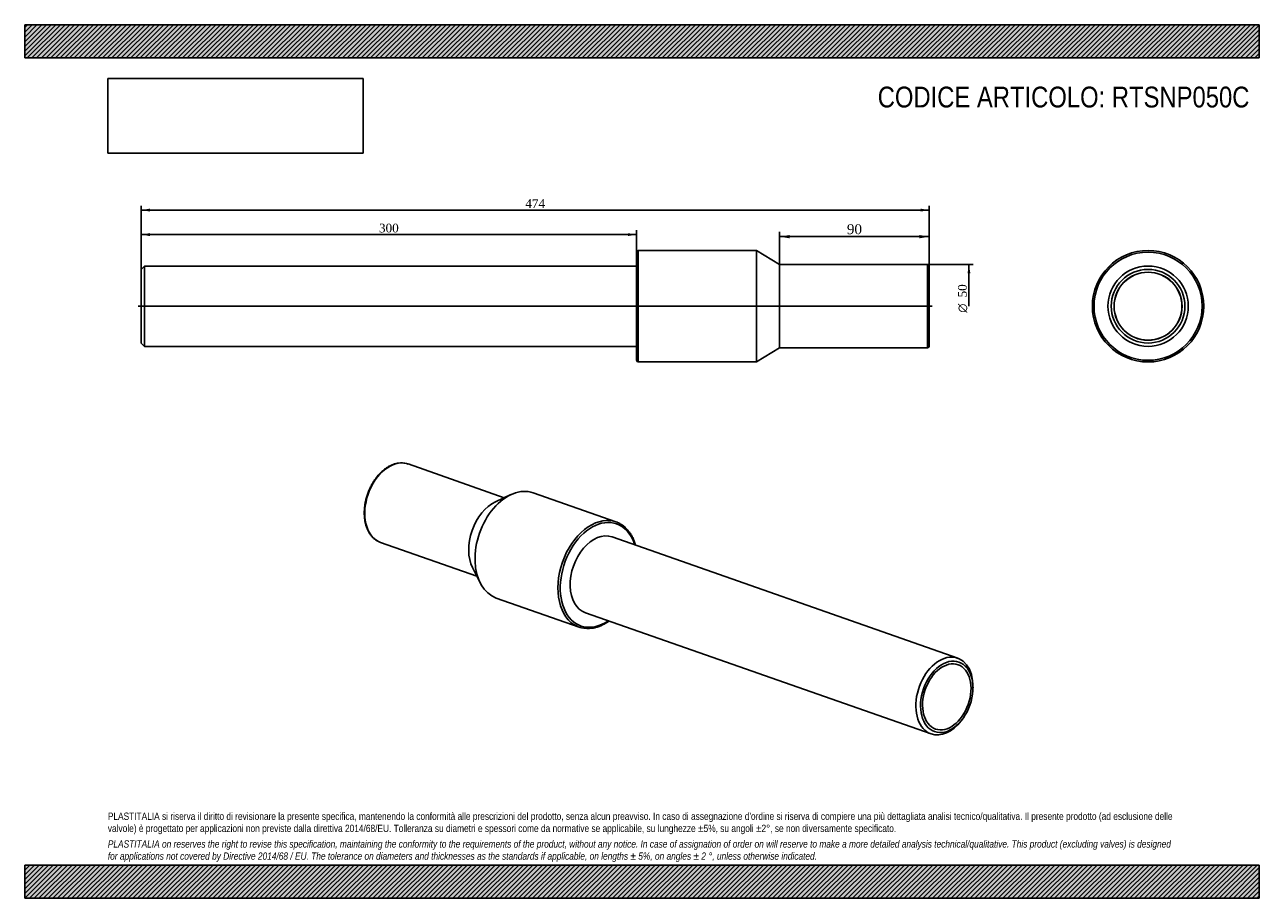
# Model space of a CAD drawing. Header units: millimetres. Extents: x 0 to 742, y 0 to 525.
import ezdxf
from ezdxf.enums import TextEntityAlignment as Align
from ezdxf.lldxf.tags import DXFTag

# ---------------------------------------------------------------- set-up
doc = ezdxf.new("R2010")
doc.units = ezdxf.units.MM
doc.header["$LTSCALE"] = 2.5
for name, color, linetype in [('Default', 7, 'Continuous'), ('DV2_Default', 7, 'Continuous'), ('PARTE_PE_', 7, 'Continuous'), ('PARTEA_ACCIAIO', 7, 'Continuous')]:
    doc.layers.add(name, color=color, linetype=linetype)
doc.styles.add('SEACAD_Solid_Edge_ANSI1_Symbols', font='semeca1.ttf')
doc.styles.add('SEACAD_Times_New_Roman', font='times.ttf')
tags = doc.linetypes.add('CENTER2', pattern=[28.575, 19.05, -3.175, 3.175, -3.175]).pattern_tags.tags
tags[10:11] = [DXFTag(74, 4), DXFTag(75, 0), DXFTag(340, '0'), DXFTag(46, 0.0), DXFTag(50, 0.0), DXFTag(44, 0.0), DXFTag(45, 0.0)]
tags[8:9] = [DXFTag(74, 4), DXFTag(75, 0), DXFTag(340, '0'), DXFTag(46, 0.0), DXFTag(50, 0.0), DXFTag(44, 0.0), DXFTag(45, 0.0)]
tags[6:7] = [DXFTag(74, 4), DXFTag(75, 0), DXFTag(340, '0'), DXFTag(46, 0.0), DXFTag(50, 0.0), DXFTag(44, 0.0), DXFTag(45, 0.0)]
tags[4:5] = [DXFTag(74, 4), DXFTag(75, 0), DXFTag(340, '0'), DXFTag(46, 0.0), DXFTag(50, 0.0), DXFTag(44, 0.0), DXFTag(45, 0.0)]
doc.dimstyles.new('ANSImm', dxfattribs={"dimtxt": 6, "dimasz": 6, "dimexe": 3, "dimexo": 0, "dimgap": 1.5, "dimtad": 1, "dimdsep": 46, "dimtxsty": 'SEACAD_Times_New_Roman', "dimblk1": '_SE_FILLED', "dimblk2": '_SE_FILLED', "dimsah": 1, "dimcen": 3, "dimazin": 0, "dimtfac": 0.85, "dimtdec": 3, "dimtofl": 0, "dimtmove": 0, "dimatfit": 3, "dimfxl": 1, "dimarcsym": 0})
picture_1 = doc.add_image_def('image1.jpg', size_in_pixel=(4302, 1260))

# ---------------------------------------------------------------- blocks, each defined once
blk = doc.blocks.new('SE')
at = {"layer": 'PARTE_PE_', "color": 7, "linetype": 'Continuous'}
for p, q in [((288.42, 240.74), (230.58, 261)), ((292.44, 242.61), (283.17, 238.3)), ((355.6, 226.22), (305.73, 243.68)), ((214.05, 213.81), (271.89, 193.55)), ((269.31, 198.73), (273.87, 189.59)), ((283.59, 180.45), (333.46, 162.98))]:
    blk.add_line(p, q, dxfattribs=at)
for centre, radius, start, end in [((226.56, 249.19), 12.48, 75.64959, 98.49039), ((338.78, 178.58), 16.48, 256.08406, 278.5334)]:
    blk.add_arc(centre, radius, start, end, dxfattribs=at)
for centre, major_axis, start_param, end_param in [((222.32, 237.4), (8.26, 23.59), 0.055253, 3.082715), ((222.32, 237.4), (8.26, 23.59), 0, 0.055253), ((294.66, 212.07), (11.07, 31.62), 0, 3.141593), ((284.83, 215.51), (8.26, 23.59), 0.576323, 2.565269), ((344.53, 194.6), (-11.07, -31.62), 3.201766, 6.224881), ((345.23, 194.36), (10.74, 30.67), 0, 3.874732), ((344.53, 194.6), (-11.07, -31.62), 3.081185, 3.201766), ((345.23, 194.36), (10.74, 30.67), 5.550046, 6.283185), ((345.23, 194.36), (7.98, 22.79), 0, 3.141593), ((222.32, 237.4), (8.26, 23.59), 3.082715, 3.141593), ((344.53, 194.6), (-11.07, -31.62), 6.224881, 6.283185), ((344.53, 194.6), (-11.07, -31.62), 0, 0.061277)]:
    blk.add_ellipse(centre, major_axis=major_axis, ratio=0.667959, start_param=start_param, end_param=end_param, dxfattribs=at)
for points, knots in [([(224.72, 261.53), (224.54, 261.5), (224.11, 261.44), (223.33, 261.27), (222.43, 261.02), (221.53, 260.72), (220.63, 260.35), (219.74, 259.93), (218.85, 259.45), (217.97, 258.91), (217.1, 258.32), (216.25, 257.68), (215.41, 256.99), (214.58, 256.26), (213.78, 255.47), (213, 254.64), (212.24, 253.77), (211.51, 252.86), (210.8, 251.91), (210.13, 250.92), (209.48, 249.9), (208.86, 248.85), (208.28, 247.77), (207.73, 246.67), (207.22, 245.55), (206.75, 244.4), (206.31, 243.24), (205.91, 242.06), (205.55, 240.88), (205.24, 239.68), (204.96, 238.48), (204.73, 237.27), (204.54, 236.07), (204.4, 234.86), (204.3, 233.67), (204.24, 232.48), (204.23, 231.31), (204.26, 230.15), (204.34, 229), (204.46, 227.88), (204.63, 226.78), (204.84, 225.7), (205.09, 224.66), (205.39, 223.64), (205.73, 222.66), (206.11, 221.72), (206.54, 220.81), (207, 219.95), (207.5, 219.12), (208.04, 218.35), (208.62, 217.62), (209.23, 216.94), (209.87, 216.32), (210.54, 215.74), (211.25, 215.22), (211.97, 214.76), (212.61, 214.41), (212.96, 214.26), (213.1, 214.2)], [0, 0, 0, 0, 0.009756, 0.02776, 0.045795, 0.063872, 0.081987, 0.100136, 0.118313, 0.136511, 0.154727, 0.172955, 0.191191, 0.209432, 0.227676, 0.245919, 0.264161, 0.2824, 0.300636, 0.318869, 0.337099, 0.355326, 0.37355, 0.391772, 0.409991, 0.42821, 0.446428, 0.464646, 0.482864, 0.501084, 0.519306, 0.53753, 0.555757, 0.573988, 0.592223, 0.610462, 0.628706, 0.646955, 0.665209, 0.683467, 0.701728, 0.719992, 0.738256, 0.756517, 0.774772, 0.793018, 0.81125, 0.829462, 0.847648, 0.865803, 0.883921, 0.901996, 0.920024, 0.938004, 0.955935, 0.97382, 0.991666, 1, 1, 1, 1]), ([(367.39, 212.19), (367.37, 212.24), (367.25, 212.68), (366.99, 213.49), (366.59, 214.62), (366.14, 215.7), (365.66, 216.75), (365.14, 217.75), (364.57, 218.72), (363.97, 219.63), (363.34, 220.5), (362.66, 221.33), (361.96, 222.1), (361.22, 222.82), (360.45, 223.49), (359.65, 224.1), (358.83, 224.67), (357.98, 225.16), (357.32, 225.51), (356.97, 225.66), (356.9, 225.69)], [0.744699, 0.744699, 0.744699, 0.744699, 0.7466363, 0.762372, 0.7781038, 0.7938297, 0.8095474, 0.8252543, 0.8409477, 0.8566245, 0.8722819, 0.887917, 0.9035273, 0.9191109, 0.9346668, 0.950195, 0.9656964, 0.9811735, 0.9966299, 1, 1, 1, 1]), ([(341.23, 162.28), (341.43, 162.31), (341.93, 162.39), (342.82, 162.57), (343.85, 162.83), (344.89, 163.16), (345.93, 163.55), (346.96, 163.99), (347.99, 164.49), (349.02, 165.05), (350.03, 165.66), (350.83, 166.18), (351.29, 166.51), (351.42, 166.6)], [0, 0, 0, 0, 0.0083743, 0.0239469, 0.0395367, 0.0551511, 0.070788, 0.086445, 0.1021193, 0.117808, 0.1335085, 0.1492183, 0.1552158, 0.1552158, 0.1552158, 0.1552158])]:
    blk.add_open_spline(points, degree=3, knots=knots, dxfattribs=at)
at = {"layer": 'PARTEA_ACCIAIO', "color": 7, "linetype": 'Continuous'}
for p, q in [((561.11, 144.34), (353.21, 217.15)), ((337.25, 171.56), (545.15, 98.75)), ((570.3, 125.88), (570.32, 126.81)), ((563.28, 106.71), (563.84, 107.45))]:
    blk.add_line(p, q, dxfattribs=at)
for start_param, end_param in [(2.027398, 6.283185), (0, 1.114195)]:
    blk.add_ellipse((553.13, 121.54), major_axis=(-7.98, -22.79), ratio=0.667959, start_param=start_param, end_param=end_param, dxfattribs=at)
for major_axis in [(7.32, 20.91), (-6.77, -19.32)]:
    blk.add_ellipse((554.54, 121.05), major_axis=major_axis, ratio=0.667959, dxfattribs=at)
blk = doc.blocks.new('SE1')
at = {"layer": 'DV2_Default', "color": 7, "linetype": 'CENTER2'}
blk.add_line((68.29, 355.82), (545.79, 355.82), dxfattribs=at)
at = {"layer": 'PARTE_PE_', "color": 7, "linetype": 'Continuous'}
for p, q in [((368.04, 323.32), (368.04, 388.32)), ((369.04, 389.32), (369.04, 322.32)), ((440.04, 389.32), (369.04, 389.32)), ((440.04, 322.32), (440.04, 389.32)), ((454.04, 380.82), (440.04, 389.32)), ((454.04, 330.82), (454.04, 380.82)), ((543.04, 380.82), (454.04, 380.82)), ((543.04, 330.82), (543.04, 380.82)), ((544.04, 379.82), (544.04, 331.82)), ((440.04, 322.32), (454.04, 330.82)), ((454.04, 330.82), (543.04, 330.82)), ((369.04, 322.32), (440.04, 322.32))]:
    blk.add_line(p, q, dxfattribs=at)
for centre, start, end in [((369.04, 388.32), 90, 180), ((543.04, 379.82), 0, 90), ((543.04, 331.82), 270, 0), ((369.04, 323.32), 180, 270)]:
    blk.add_arc(centre, 1, start, end, dxfattribs=at)
at = {"layer": 'PARTEA_ACCIAIO', "color": 7, "linetype": 'Continuous'}
for p, q in [((72.04, 379.97), (70.04, 377.97)), ((72.04, 379.97), (72.04, 331.67)), ((368.04, 379.97), (72.04, 379.97)), ((70.04, 333.67), (70.04, 377.97)), ((70.04, 333.67), (72.04, 331.67)), ((72.04, 331.67), (368.04, 331.67))]:
    blk.add_line(p, q, dxfattribs=at)
blk = doc.blocks.new('SE2')
at = {"layer": 'PARTE_PE_', "color": 7, "linetype": 'Continuous'}
for radius in [33.5, 32.5, 20.4]:
    blk.add_circle((675.6, 355.82), radius, dxfattribs=at)
at = {"layer": 'PARTEA_ACCIAIO', "color": 7, "linetype": 'Continuous'}
for radius in [24.15, 22.15, 20.47]:
    blk.add_circle((675.6, 355.82), radius, dxfattribs=at)
blk = doc.blocks.new('DMBLK7')
at = {"layer": 'Default', "linetype": 'Continuous'}
for points in [[(460.04, 398.62), (454.04, 397.62), (460.04, 396.62)], [(538.04, 398.62), (538.04, 396.62), (544.04, 397.62)]]:
    blk.add_hatch(color=7, dxfattribs=at).paths.add_polyline_path(points)
at = {"layer": 'Default', "color": 7, "linetype": 'Continuous'}
for p, q in [((454.04, 380.82), (454.04, 400.62)), ((454.04, 397.62), (544.04, 397.62)), ((544.04, 355.82), (544.04, 400.62))]:
    blk.add_line(p, q, dxfattribs=at)
at = {"layer": 'Default', "color": 7, "linetype": 'Continuous', "style": 'SEACAD_Times_New_Roman'}
blk.add_text('90', height=6, dxfattribs=at).set_placement((494.49, 405.12), align=Align.TOP_LEFT)
blk = doc.blocks.new('_SE_FILLED')
at = {"color": 0}
blk.add_line((0, 0), (-1, 0), dxfattribs=at)
blk.add_solid([(0, 0), (-1, -0.1665), (-1, 0.1665), (0, 0)], dxfattribs=at)
blk = doc.blocks.new('DMBLK8')
at = {"layer": 'Default', "linetype": 'Continuous'}
for points in [[(75.29, 399.73), (70.04, 398.86), (75.29, 397.98)], [(362.79, 399.73), (362.79, 397.98), (368.04, 398.86)]]:
    blk.add_hatch(color=7, dxfattribs=at).paths.add_polyline_path(points)
at = {"layer": 'Default', "color": 7, "linetype": 'Continuous'}
for p, q in [((70.04, 355.82), (70.04, 401.48)), ((368.04, 388.32), (368.04, 401.48)), ((70.04, 398.86), (368.04, 398.86))]:
    blk.add_line(p, q, dxfattribs=at)
at = {"layer": 'Default', "color": 7, "linetype": 'Continuous', "style": 'SEACAD_Times_New_Roman'}
blk.add_text('300', height=5.25, dxfattribs=at).set_placement((213.07, 405.42), align=Align.TOP_LEFT)
blk = doc.blocks.new('GDimGGroup')
at = {"layer": 'Default', "linetype": 'Continuous'}
blk.add_hatch(color=7, dxfattribs=at).paths.add_polyline_path([(568.76, 375.57), (567.89, 380.82), (567.01, 375.57)])
at = {"layer": 'Default', "color": 7, "linetype": 'Continuous'}
for p, q in [((454.04, 380.82), (570.51, 380.82)), ((567.89, 380.82), (567.89, 355.82))]:
    blk.add_line(p, q, dxfattribs=at)
for s, style, p in [('50', 'SEACAD_Times_New_Roman', (561.32, 361.08)), ('O', 'SEACAD_Solid_Edge_ANSI1_Symbols', (561.32, 351.94))]:
    blk.add_text(s, height=5.25, rotation=90, dxfattribs=dict(at, style=style)).set_placement(p, align=Align.TOP_LEFT)
blk = doc.blocks.new('DMBLK9')
at = {"layer": 'Default', "linetype": 'Continuous'}
for points in [[(75.29, 414.46), (70.04, 413.59), (75.29, 412.71)], [(538.79, 414.46), (538.79, 412.71), (544.04, 413.59)]]:
    blk.add_hatch(color=7, dxfattribs=at).paths.add_polyline_path(points)
at = {"layer": 'Default', "color": 7, "linetype": 'Continuous'}
for p, q in [((70.04, 355.82), (70.04, 416.21)), ((544.04, 355.82), (544.04, 416.21)), ((70.04, 413.59), (544.04, 413.59))]:
    blk.add_line(p, q, dxfattribs=at)
at = {"layer": 'Default', "color": 7, "linetype": 'Continuous', "style": 'SEACAD_Times_New_Roman'}
blk.add_text('474', height=5.25, dxfattribs=at).set_placement((301.07, 420.15), align=Align.TOP_LEFT)

msp = doc.modelspace()

# ---------------------------------------------------------------- hatches: boundary and pattern name
at = {"layer": 'Default', "linetype": 'Continuous'}
h = msp.add_hatch(dxfattribs=at)
h.set_pattern_fill('LINE', scale=0.62992, angle=45, style=0)
h.paths.add_polyline_path([(742.5, 505), (742.5, 525), (0, 525), (0, 505)])
for points in [[(742.5, 505), (742.5, 525), (0, 525), (0, 505)], [(742.5, 0), (742.5, 20), (0, 20), (0, 0)]]:
    msp.add_hatch(color=7, dxfattribs=at).paths.add_polyline_path(points)
h = msp.add_hatch(dxfattribs=at)
h.set_pattern_fill('LINE', scale=0.62992, angle=45, style=0)
h.paths.add_polyline_path([(742.5, 0), (742.5, 20), (0, 20), (0, 0)])

# ---------------------------------------------------------------- linework, layer by layer
at = {"layer": 'Default', "color": 7, "linetype": 'Continuous'}
for p, q in [((0, 525), (742.5, 525)), ((0, 505), (0, 525)), ((742.5, 525), (742.5, 505)), ((742.5, 505), (0, 505)), ((0, 20), (742.5, 20)), ((0, 0), (0, 20)), ((742.5, 20), (742.5, 0)), ((742.5, 0), (0, 0))]:
    msp.add_line(p, q, dxfattribs=at)

# ---------------------------------------------------------------- block references
at = {"layer": 'Default'}
for name in ['SE1', 'SE2', 'GDimGGroup', 'SE']:
    msp.add_blockref(name, (0, 0), dxfattribs=at)

# ---------------------------------------------------------------- texts
at = {"layer": 'Default', "attachment_point": 1}
for s, insert, char_height, width in [('{\\fArial Narrow|b0||i0||c0|p34;\\C7;\\H12.5;\\W1.;CODICE ARTICOLO: RTSNP050C}', (513.014, 487.779), 12.5, 229.03127), ("{\\fArial Narrow|b0||i0||c0|p34;\\C7;\\H4.375;\\W1.;PLASTITALIA si riserva il diritto di revisionare la presente specifica, mantenendo la conformità alle prescrizioni del prodotto, senza alcun preavviso. In caso di assegnazione d'ordine si riserva di compiere una più dettagliata analisi tecnico/qualitativa. Il presente prodotto (ad esclusione delle \\P}{\\fArial Narrow|b0||i0||c0|p34;\\C7;\\H4.375;\\W1.;valvole) è progettato per applicazioni non previste dalla direttiva 2014/68/EU. Tolleranza su diametri e spessori come da normative se applicabile, su lunghezze ±5%, su angoli ±2°, se non diversamente specificato.\\P}{\\fArial Narrow|b0||i0||c0|p34;\\C7;\\H1.25;\\W1.;   \\P}{\\fArial Narrow|b0||i1||c0|p34;\\C7;\\H4.375;\\W1.;PLASTITALIA on reserves the right to revise this specification, maintaining the conformity to the requirements of the product, without any notice. In case of assignation of order on will reserve to make a more detailed analysis technical/qualitative. This product (excluding valves) is designed \\P}{\\fArial Narrow|b0||i1||c0|p34;\\C7;\\H4.375;\\W1.;for applications not covered by Directive 2014/68 / EU. The tolerance on diameters and thicknesses as the standards if applicable, on lengths ± 5%, on angles ± 2 °, unless otherwise indicated.\\P}", (50, 51.506), 4.375, 642.5)]:
    msp.add_mtext(s, dxfattribs=dict(at, insert=insert, char_height=char_height, width=width))

# ---------------------------------------------------------------- dimensions: what is measured, and where the dimension line sits
at = {"layer": 'Default', "color": 7, "linetype": 'Continuous'}
dim = msp.add_linear_dim(base=(70.042, 413.586), p1=(70.042, 355.822), p2=(544.042, 355.822), angle=0, text='\\A1;<>', dimstyle='ANSImm', override={"dimtxt": 5.25, "dimasz": 5.25, "dimexe": 2.625, "dimgap": 1.3125, "dimcen": 2.625}, dxfattribs=at)
dim.commit()
dim.dimension.update_dxf_attribs({"geometry": 'DMBLK9', "text_midpoint": (307.042, 413.586), "dimtype": 161})
dim = msp.add_linear_dim(base=(368.042, 398.855), p1=(70.042, 355.822), p2=(368.042, 388.322), text='\\A1;<>', dimstyle='ANSImm', override={"dimtxt": 5.25, "dimasz": 5.25, "dimexe": 2.625, "dimgap": 1.3125, "dimdec": 0, "dimrnd": 10, "dimcen": 2.625, "dimtdec": 4}, dxfattribs=at)
dim.commit()
dim.dimension.update_dxf_attribs({"geometry": 'DMBLK8', "text_midpoint": (219.042, 398.855), "dimtype": 160})
dim = msp.add_linear_dim(base=(544.042, 397.625), p1=(454.042, 380.822), p2=(544.042, 355.822), text='\\A1;<>', dimstyle='ANSImm', dxfattribs=at)
dim.commit()
dim.dimension.update_dxf_attribs({"geometry": 'DMBLK7', "text_midpoint": (499.042, 397.625), "dimtype": 160})

# ---------------------------------------------------------------- pictures from other files: only their frames are drawn
image = msp.add_image(picture_1, insert=(50, 447.758), size_in_units=(153.643, 45))
image.dxf.flags = 7

doc.saveas('drawing.dxf')
